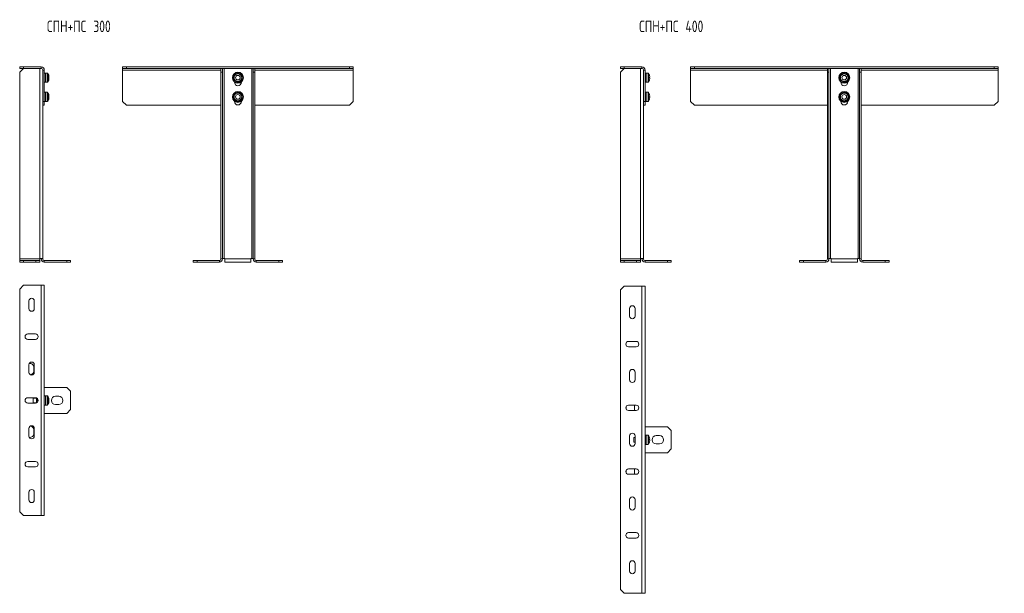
# Model space of a CAD drawing. Header units: millimetres. Extents: x -252 to 2017, y -866 to 296.
# Tile 3 of 3: x 736 to 2017, y -866 to -119. Entities that reach past the tile are written whole.
import ezdxf

# ---------------------------------------------------------------- set-up
doc = ezdxf.new("R2010")
doc.units = ezdxf.units.MM
doc.styles.add('SLDTEXTSTYLE0', font='TXT', dxfattribs={"width": 0.7, "bigfont": 'bigfont'})

msp = doc.modelspace()

# ---------------------------------------------------------------- linework, layer by layer
at = {"color": 7, "linetype": 'Continuous', "lineweight": 15}
for p, q in [((736.2, -182.4), (736.2, -180.4)), ((736.2, -180.4), (741.2, -180.4)), ((741.2, -182.4), (736.2, -182.4)), ((741.2, -182.4), (736.2, -187.4)), ((736.2, -430.4), (736.2, -187.4)), ((741.2, -180.4), (741.2, -182.4)), ((741.2, -180.4), (764.2, -180.4)), ((741.2, -182.4), (764.2, -182.4)), ((766.2, -184.4), (766.2, -225.4)), ((768.2, -184.4), (768.2, -225.4)), ((769.8, -188.4), (768.2, -188.4)), ((772.1, -188.4), (769.8, -188.4)), ((769.8, -194.4), (769.8, -188.4)), ((769.8, -188.4), (769.8, -200.4)), ((870, -182.4), (870, -180.4)), ((870, -180.4), (875, -180.4)), ((875, -182.4), (870, -182.4)), ((870, -182.4), (870, -184.4)), ((870, -184.4), (870, -225.4)), ((875, -180.4), (875, -182.4)), ((875, -180.4), (1165, -180.4)), ((875, -182.4), (1165, -182.4)), ((998, -187.4), (998, -182.4)), ((1000, -187.4), (998, -187.4)), ((998, -430.4), (998, -187.4)), ((1000, -182.4), (1000, -187.4)), ((1000, -430.4), (1000, -187.4)), ((1040, -187.4), (1040, -182.4)), ((1042, -187.4), (1040, -187.4)), ((1040, -430.4), (1040, -187.4)), ((1042, -182.4), (1042, -187.4)), ((1042, -430.4), (1042, -187.4)), ((1165, -182.4), (1165, -180.4)), ((1165, -180.4), (1170, -180.4)), ((1170, -182.4), (1165, -182.4)), ((1170, -180.4), (1170, -182.4)), ((1170, -182.4), (1170, -184.4)), ((1170, -184.4), (1170, -225.4)), ((1517.6, -182.4), (1517.6, -180.4)), ((1517.6, -180.4), (1522.6, -180.4)), ((1522.6, -182.4), (1517.6, -182.4)), ((1522.6, -182.4), (1517.6, -187.4)), ((1517.6, -430.4), (1517.6, -187.4)), ((1522.6, -180.4), (1522.6, -182.4)), ((1522.6, -180.4), (1545.6, -180.4)), ((1522.6, -182.4), (1545.6, -182.4)), ((1547.6, -184.4), (1547.6, -225.4)), ((1549.6, -184.4), (1549.6, -225.4)), ((1551.2, -188.4), (1549.6, -188.4)), ((1553.5, -188.4), (1551.2, -188.4)), ((1551.2, -194.4), (1551.2, -188.4)), ((1551.2, -188.4), (1551.2, -200.4)), ((1608.8, -182.4), (1608.8, -180.4)), ((1608.8, -180.4), (1613.8, -180.4)), ((1613.8, -182.4), (1608.8, -182.4)), ((1608.8, -182.4), (1608.8, -184.4)), ((1608.8, -184.4), (1608.8, -225.4)), ((1613.8, -180.4), (1613.8, -182.4)), ((1613.8, -180.4), (2003.8, -180.4)), ((1613.8, -182.4), (2003.8, -182.4)), ((1786.8, -187.4), (1786.8, -182.4)), ((1788.8, -187.4), (1786.8, -187.4)), ((1786.8, -430.4), (1786.8, -187.4)), ((1788.8, -182.4), (1788.8, -187.4)), ((1788.8, -430.4), (1788.8, -187.4)), ((1828.8, -187.4), (1828.8, -182.4)), ((1830.8, -187.4), (1828.8, -187.4)), ((1828.8, -430.4), (1828.8, -187.4)), ((1830.8, -182.4), (1830.8, -187.4)), ((1830.8, -430.4), (1830.8, -187.4)), ((2003.8, -182.4), (2003.8, -180.4)), ((2003.8, -180.4), (2008.8, -180.4)), ((2008.8, -182.4), (2003.8, -182.4)), ((2008.8, -180.4), (2008.8, -182.4)), ((2008.8, -182.4), (2008.8, -184.4)), ((2008.8, -184.4), (2008.8, -225.4)), ((768.2, -200.4), (769.8, -200.4)), ((769.8, -200.4), (769.8, -194.4)), ((769.8, -200.4), (772.1, -200.4)), ((774.3, -193.7), (773.9, -193.7)), ((773.9, -195.1), (774.3, -195.1)), ((774.3, -193.1), (774.3, -193.7)), ((774.3, -195.1), (774.3, -195.7)), ((1015.5, -199.9), (1015.5, -200.4)), ((1024.5, -200.4), (1024.5, -199.9)), ((1549.6, -200.4), (1551.2, -200.4)), ((1551.2, -200.4), (1551.2, -194.4)), ((1551.2, -200.4), (1553.5, -200.4)), ((1555.7, -193.7), (1555.3, -193.7)), ((1555.3, -195.1), (1555.7, -195.1)), ((1555.7, -193.1), (1555.7, -193.7)), ((1555.7, -195.1), (1555.7, -195.7)), ((1804.3, -199.9), (1804.3, -200.4)), ((1813.3, -200.4), (1813.3, -199.9)), ((769.8, -213.4), (768.2, -213.4)), ((772.1, -213.4), (769.8, -213.4)), ((769.8, -219.4), (769.8, -213.4)), ((769.8, -213.4), (769.8, -225.4)), ((1551.2, -213.4), (1549.6, -213.4)), ((1553.5, -213.4), (1551.2, -213.4)), ((1551.2, -219.4), (1551.2, -213.4)), ((1551.2, -213.4), (1551.2, -225.4)), ((766.2, -225.4), (768.2, -225.4)), ((766.2, -230.4), (766.2, -225.4)), ((768.2, -230.4), (766.2, -230.4)), ((766.2, -429.8), (766.2, -230.4)), ((768.2, -225.4), (769.8, -225.4)), ((768.2, -225.4), (768.2, -230.4)), ((769.8, -225.4), (769.8, -219.4)), ((769.8, -225.4), (772.1, -225.4)), ((774.3, -218.7), (773.9, -218.7)), ((773.9, -220.1), (774.3, -220.1)), ((774.3, -218.1), (774.3, -218.7)), ((774.3, -220.1), (774.3, -220.7)), ((870, -225.4), (875, -230.4)), ((875, -230.4), (998, -230.4)), ((1015.5, -224.9), (1015.5, -225.4)), ((1024.5, -225.4), (1024.5, -224.9)), ((1042, -230.4), (1165, -230.4)), ((1165, -230.4), (1170, -225.4)), ((1547.6, -225.4), (1549.6, -225.4)), ((1547.6, -230.4), (1547.6, -225.4)), ((1549.6, -230.4), (1547.6, -230.4)), ((1547.6, -429.8), (1547.6, -230.4)), ((1549.6, -225.4), (1551.2, -225.4)), ((1549.6, -225.4), (1549.6, -230.4)), ((1551.2, -225.4), (1551.2, -219.4)), ((1551.2, -225.4), (1553.5, -225.4)), ((1555.7, -218.7), (1555.3, -218.7)), ((1555.3, -220.1), (1555.7, -220.1)), ((1555.7, -218.1), (1555.7, -218.7)), ((1555.7, -220.1), (1555.7, -220.7)), ((1608.8, -225.4), (1613.8, -230.4)), ((1613.8, -230.4), (1786.8, -230.4)), ((1804.3, -224.9), (1804.3, -225.4)), ((1813.3, -225.4), (1813.3, -224.9)), ((1830.8, -230.4), (2003.8, -230.4)), ((2003.8, -230.4), (2008.8, -225.4)), ((736.2, -432.4), (736.2, -430.4)), ((736.2, -434.4), (736.2, -432.4)), ((736.2, -432.4), (741.2, -432.4)), ((741.2, -434.4), (736.2, -434.4)), ((741.2, -432.4), (741.2, -434.4)), ((757.2, -432.4), (741.2, -432.4)), ((757.2, -434.4), (741.2, -434.4)), ((757.2, -434.4), (757.2, -432.4)), ((757.2, -432.4), (762.2, -432.4)), ((762.2, -434.4), (757.2, -434.4)), ((762.2, -429.8), (766.2, -429.8)), ((762.2, -430.4), (762.2, -429.8)), ((762.2, -430.4), (762.2, -432.4)), ((762.2, -432.4), (762.2, -434.4)), ((764.2, -429.8), (764.2, -430.4)), ((766.2, -430.4), (766.2, -429.8)), ((797.4, -432.4), (768.2, -432.4)), ((768.2, -434.4), (797.4, -434.4)), ((797.4, -434.4), (797.4, -432.4)), ((797.4, -432.4), (802.4, -432.4)), ((802.4, -434.4), (797.4, -434.4)), ((802.4, -432.4), (802.4, -434.4)), ((961.9, -434.4), (961.9, -432.4)), ((961.9, -432.4), (966.9, -432.4)), ((966.9, -434.4), (961.9, -434.4)), ((966.9, -432.4), (966.9, -434.4)), ((966.9, -432.4), (996, -432.4)), ((966.9, -434.4), (996, -434.4)), ((1002, -429.8), (1000, -429.8)), ((1003, -429.8), (1002, -429.8)), ((1003, -430.4), (1003, -429.8)), ((1003, -430.4), (1003, -434.4)), ((1003, -434.4), (1037, -434.4)), ((1037, -429.8), (1037, -430.4)), ((1038, -429.8), (1037, -429.8)), ((1037, -434.4), (1037, -430.4)), ((1040, -429.8), (1038, -429.8)), ((1073.2, -432.4), (1044, -432.4)), ((1073.2, -434.4), (1044, -434.4)), ((1073.2, -434.4), (1073.2, -432.4)), ((1073.2, -432.4), (1078.2, -432.4)), ((1078.2, -434.4), (1073.2, -434.4)), ((1078.2, -432.4), (1078.2, -434.4)), ((1517.6, -432.4), (1517.6, -430.4)), ((1517.6, -434.4), (1517.6, -432.4)), ((1517.6, -432.4), (1522.6, -432.4)), ((1522.6, -434.4), (1517.6, -434.4)), ((1522.6, -432.4), (1522.6, -434.4)), ((1538.6, -432.4), (1522.6, -432.4)), ((1538.6, -434.4), (1522.6, -434.4)), ((1538.6, -434.4), (1538.6, -432.4)), ((1538.6, -432.4), (1543.6, -432.4)), ((1543.6, -434.4), (1538.6, -434.4)), ((1543.6, -430.4), (1543.6, -429.8)), ((1543.6, -429.8), (1547.6, -429.8)), ((1543.6, -430.4), (1543.6, -432.4)), ((1543.6, -432.4), (1543.6, -434.4)), ((1545.6, -429.8), (1545.6, -430.4)), ((1547.6, -430.4), (1547.6, -429.8)), ((1578.8, -432.4), (1549.6, -432.4)), ((1549.6, -434.4), (1578.8, -434.4)), ((1578.8, -434.4), (1578.8, -432.4)), ((1578.8, -432.4), (1583.8, -432.4)), ((1583.8, -434.4), (1578.8, -434.4)), ((1583.8, -432.4), (1583.8, -434.4)), ((1750.6, -434.4), (1750.6, -432.4)), ((1750.6, -432.4), (1755.6, -432.4)), ((1755.6, -434.4), (1750.6, -434.4)), ((1755.6, -432.4), (1755.6, -434.4)), ((1755.6, -432.4), (1784.8, -432.4)), ((1755.6, -434.4), (1784.8, -434.4)), ((1790.8, -429.8), (1788.8, -429.8)), ((1791.8, -429.8), (1790.8, -429.8)), ((1791.8, -430.4), (1791.8, -429.8)), ((1791.8, -430.4), (1791.8, -434.4)), ((1791.8, -434.4), (1825.8, -434.4)), ((1825.8, -429.8), (1825.8, -430.4)), ((1826.8, -429.8), (1825.8, -429.8)), ((1825.8, -434.4), (1825.8, -430.4)), ((1828.8, -429.8), (1826.8, -429.8)), ((1862, -432.4), (1832.8, -432.4)), ((1862, -434.4), (1832.8, -434.4)), ((1862, -434.4), (1862, -432.4)), ((1862, -432.4), (1867, -432.4)), ((1867, -434.4), (1862, -434.4)), ((1867, -432.4), (1867, -434.4)), ((741.2, -464.6), (736.2, -469.6)), ((736.2, -469.6), (736.2, -759.6)), ((741.2, -464.6), (764.2, -464.6)), ((764.2, -464.6), (768.2, -464.6)), ((768.2, -464.6), (768.2, -764.6)), ((1522.6, -465.8), (1517.6, -470.8)), ((1517.6, -470.8), (1517.6, -860.8)), ((1522.6, -465.8), (1545.6, -465.8)), ((1545.6, -465.8), (1549.6, -465.8)), ((1549.6, -465.8), (1549.6, -865.8)), ((748.2, -485.1), (748.2, -495.1)), ((755.2, -495.1), (755.2, -485.1)), ((1529.6, -494.8), (1529.6, -504.8)), ((1536.6, -504.8), (1536.6, -494.8)), ((756.7, -528.1), (746.7, -528.1)), ((746.7, -535.1), (756.7, -535.1)), ((1538.1, -537.8), (1528.1, -537.8)), ((1528.1, -544.8), (1538.1, -544.8)), ((748.2, -568.1), (748.2, -578.1)), ((754.7, -571.9), (754.7, -575.9)), ((755.2, -578.1), (755.2, -568.1)), ((1529.6, -577.8), (1529.6, -587.8)), ((1536.6, -587.8), (1536.6, -577.8)), ((768.2, -597.6), (797.4, -597.6)), ((802.4, -602.6), (797.4, -597.6)), ((756.7, -611.1), (746.7, -611.1)), ((758.2, -611.6), (753.8, -611.6)), ((753.8, -611.6), (753.8, -617.6)), ((758.2, -611.5), (758.2, -612.1)), ((758.2, -612.1), (758.2, -617.1)), ((760.2, -614.6), (758.8, -614.6)), ((769.8, -608.6), (768.2, -608.6)), ((772.1, -608.6), (769.8, -608.6)), ((769.8, -620.6), (769.8, -608.6)), ((774.3, -613.9), (773.9, -613.9)), ((774.3, -613.3), (774.3, -613.9)), ((782.9, -609.1), (786.9, -609.1)), ((802.4, -602.6), (802.4, -626.6)), ((746.7, -618.1), (756.7, -618.1)), ((753.8, -617.6), (758.2, -617.6)), ((758.2, -617.1), (758.3, -617.7)), ((758.2, -617.8), (758.2, -617.1)), ((768.2, -620.6), (769.8, -620.6)), ((769.8, -620.6), (772.1, -620.6)), ((773.9, -615.3), (774.3, -615.3)), ((774.3, -615.3), (774.3, -616)), ((786.9, -620.1), (782.9, -620.1)), ((797.4, -631.6), (802.4, -626.6)), ((1525.1, -623.1), (1525.2, -622.4)), ((1525.1, -626.1), (1525.1, -623.1)), ((1538.1, -620.8), (1528.1, -620.8)), ((1536.1, -623.1), (1536.1, -627.1)), ((1536.1, -627.1), (1536.1, -627.8)), ((797.4, -631.6), (768.2, -631.6)), ((1528.1, -627.8), (1538.1, -627.8)), ((748.2, -651.1), (748.2, -661.1)), ((755.2, -661.1), (755.2, -651.1)), ((1549.6, -648.8), (1578.8, -648.8)), ((1583.8, -653.8), (1578.8, -648.8)), ((754.7, -653.3), (754.7, -657.3)), ((1529.6, -660.8), (1529.6, -670.8)), ((1536.6, -662.8), (1535.2, -662.8)), ((1535.2, -662.8), (1535.2, -668.8)), ((1536.6, -670.8), (1536.6, -660.8)), ((1551.2, -659.8), (1549.6, -659.8)), ((1553.5, -659.8), (1551.2, -659.8)), ((1551.2, -671.8), (1551.2, -659.8)), ((1555.7, -665.1), (1555.3, -665.1)), ((1555.7, -664.5), (1555.7, -665.1)), ((1564.3, -660.3), (1568.3, -660.3)), ((1583.8, -653.8), (1583.8, -677.8)), ((1535.2, -668.8), (1536.6, -668.8)), ((1549.6, -671.8), (1551.2, -671.8)), ((1551.2, -671.8), (1553.5, -671.8)), ((1555.3, -666.5), (1555.7, -666.5)), ((1555.7, -666.5), (1555.7, -667.1)), ((1568.3, -671.3), (1564.3, -671.3)), ((1578.8, -682.8), (1583.8, -677.8)), ((1578.8, -682.8), (1549.6, -682.8)), ((756.7, -694.1), (746.7, -694.1)), ((746.7, -701.1), (756.7, -701.1)), ((1538.1, -703.8), (1528.1, -703.8)), ((1536.1, -703.8), (1536.1, -704.5)), ((1525.1, -708.5), (1525.1, -705.5)), ((1525.2, -709.2), (1525.1, -708.5)), ((1528.1, -710.8), (1538.1, -710.8)), ((1536.1, -704.5), (1536.1, -708.5)), ((748.2, -734.1), (748.2, -744.1)), ((755.2, -744.1), (755.2, -734.1)), ((1529.6, -743.8), (1529.6, -753.8)), ((1536.6, -753.8), (1536.6, -743.8)), ((736.2, -759.6), (741.2, -764.6)), ((741.2, -764.6), (764.2, -764.6)), ((764.2, -764.6), (768.2, -764.6)), ((1538.1, -786.8), (1528.1, -786.8)), ((1528.1, -793.8), (1538.1, -793.8)), ((1529.6, -826.8), (1529.6, -836.8)), ((1536.6, -836.8), (1536.6, -826.8)), ((1517.6, -860.8), (1522.6, -865.8)), ((1522.6, -865.8), (1545.6, -865.8)), ((1545.6, -865.8), (1549.6, -865.8))]:
    msp.add_line(p, q, dxfattribs=at)
at = {"color": 7, "linetype": 'Continuous', "lineweight": 0}
for p, q in [((762.2, -429.8), (762.2, -182.4)), ((764.2, -182.4), (764.2, -180.4)), ((768.2, -184.4), (766.2, -184.4)), ((772.1, -188.4), (772.1, -200.4)), ((772.6, -188.6), (772.6, -200.2)), ((870, -184.4), (998, -184.4)), ((1002, -429.8), (1002, -182.4)), ((1038, -429.8), (1038, -182.4)), ((1042, -184.4), (1170, -184.4)), ((1543.6, -429.8), (1543.6, -182.4)), ((1545.6, -182.4), (1545.6, -180.4)), ((1549.6, -184.4), (1547.6, -184.4)), ((1553.5, -188.4), (1553.5, -200.4)), ((1554, -188.6), (1554, -200.2)), ((1608.8, -184.4), (1786.8, -184.4)), ((1790.8, -429.8), (1790.8, -182.4)), ((1826.8, -429.8), (1826.8, -182.4)), ((1830.8, -184.4), (2008.8, -184.4)), ((772.1, -213.4), (772.1, -225.4)), ((772.6, -213.6), (772.6, -225.2)), ((1553.5, -213.4), (1553.5, -225.4)), ((1554, -213.6), (1554, -225.2)), ((762.2, -430.4), (736.2, -430.4)), ((766.2, -430.4), (764.2, -430.4)), ((768.2, -432.4), (768.2, -434.4)), ((996, -434.4), (996, -432.4)), ((1000, -430.4), (998, -430.4)), ((1003, -430.4), (1037, -430.4)), ((1040, -430.4), (1042, -430.4)), ((1044, -434.4), (1044, -432.4)), ((1543.6, -430.4), (1517.6, -430.4)), ((1547.6, -430.4), (1545.6, -430.4)), ((1549.6, -432.4), (1549.6, -434.4)), ((1784.8, -434.4), (1784.8, -432.4)), ((1788.8, -430.4), (1786.8, -430.4)), ((1791.8, -430.4), (1825.8, -430.4)), ((1828.8, -430.4), (1830.8, -430.4)), ((1832.8, -434.4), (1832.8, -432.4)), ((764.2, -464.6), (764.2, -764.6)), ((1545.6, -465.8), (1545.6, -865.8)), ((772.1, -608.6), (772.1, -620.6)), ((772.6, -608.9), (772.6, -620.4)), ((1553.5, -659.8), (1553.5, -671.8)), ((1554, -660), (1554, -671.6))]:
    msp.add_line(p, q, dxfattribs=at)
at = {"color": 7, "linetype": 'Continuous', "lineweight": 15, "flags": 128}
for points in [[(773.9, -191.3), (773.9, -191.3), (773.9, -191.3), (773.9, -191.3), (773.9, -191.3)], [(1555.3, -191.3), (1555.3, -191.3), (1555.3, -191.3), (1555.3, -191.3), (1555.3, -191.3)], [(773.9, -197.5), (773.9, -197.5), (773.9, -197.5), (773.9, -197.5), (773.9, -197.5)], [(1555.3, -197.5), (1555.3, -197.5), (1555.3, -197.5), (1555.3, -197.5), (1555.3, -197.5)], [(773.9, -216.3), (773.9, -216.3), (773.9, -216.3), (773.9, -216.3), (773.9, -216.3)], [(1555.3, -216.3), (1555.3, -216.3), (1555.3, -216.3), (1555.3, -216.3), (1555.3, -216.3)], [(773.9, -222.5), (773.9, -222.5), (773.9, -222.5), (773.9, -222.5), (773.9, -222.5)], [(1555.3, -222.5), (1555.3, -222.5), (1555.3, -222.5), (1555.3, -222.5), (1555.3, -222.5)], [(773.9, -611.5), (773.9, -611.5), (773.9, -611.5), (773.9, -611.5), (773.9, -611.5)], [(773.9, -617.7), (773.9, -617.7), (773.9, -617.7), (773.9, -617.7), (773.9, -617.7)], [(1535.6, -620.8), (1535.9, -621.7), (1536.1, -623.1)], [(1555.3, -662.7), (1555.3, -662.7), (1555.3, -662.7), (1555.3, -662.7), (1555.3, -662.7)], [(1555.3, -668.9), (1555.3, -668.9), (1555.3, -668.9), (1555.3, -668.9), (1555.3, -668.9)], [(1536.1, -708.5), (1535.9, -709.9), (1535.6, -710.8)]]:
    msp.add_lwpolyline(points, dxfattribs=at)
at = {"color": 7, "linetype": 'Continuous', "lineweight": 15}
for centre, radius in [((1020, -194.4), 7.1), ((1020, -194.4), 3), ((1808.8, -194.4), 7.1), ((1808.8, -194.4), 3), ((1020, -219.4), 7.1), ((1020, -219.4), 3), ((1808.8, -219.4), 7.1), ((1808.8, -219.4), 3)]:
    msp.add_circle(centre, radius, dxfattribs=at)
at = {"color": 7, "linetype": 'Continuous', "lineweight": 0}
for centre in [(1020, -194.4), (1808.8, -194.4), (1020, -219.4), (1808.8, -219.4)]:
    msp.add_circle(centre, 6.73, dxfattribs=at)
at = {"color": 7, "linetype": 'Continuous', "lineweight": 15}
for centre, radius, start, end in [((764.2, -184.4), 4, 0, 90), ((764.2, -184.4), 2, 0, 90), ((772.1, -188.9), 0.54, 35.2515, 90), ((764.4, -194.4), 10, 18.0819, 35.2515), ((764.4, -194.4), 9.97, 7.7067, 18.0605), ((1020, -194.4), 5, 120, 180), ((1020, -194.4), 5, 60, 120), ((1020, -194.4), 5, 0, 60), ((1545.6, -184.4), 4, 0, 90), ((1545.6, -184.4), 2, 0, 90), ((1553.5, -188.9), 0.54, 35.2515, 90), ((1545.8, -194.4), 10, 18.0819, 35.2515), ((1545.8, -194.4), 9.97, 7.7067, 18.0605), ((1808.8, -194.4), 5, 120, 180), ((1808.8, -194.4), 5, 60, 120), ((1808.8, -194.4), 5, 0, 60), ((772.1, -199.9), 0.54, 270, 324.7485), ((764.4, -194.4), 10, 324.7485, 341.9181), ((762.8, -194.4), 11.1, 356.3161, 3.6839), ((764.4, -194.4), 9.97, 341.9395, 352.2933), ((1020, -194.4), 5, 180, 240), ((1020, -200.4), 4.5, 180, 0), ((1020, -194.4), 5, 240, 300), ((1020, -194.4), 5, 300, 0), ((1553.5, -199.9), 0.54, 270, 324.7485), ((1545.8, -194.4), 10, 324.7485, 341.9181), ((1544.3, -194.4), 11.1, 356.3161, 3.6839), ((1545.8, -194.4), 9.97, 341.9395, 352.2933), ((1808.8, -194.4), 5, 180, 240), ((1808.8, -200.4), 4.5, 180, 0), ((1808.8, -194.4), 5, 240, 300), ((1808.8, -194.4), 5, 300, 0), ((772.1, -213.9), 0.54, 35.2515, 90), ((764.4, -219.4), 10, 18.0819, 35.2515), ((764.4, -219.4), 9.97, 7.7067, 18.0605), ((1020, -219.4), 5, 120, 180), ((1020, -219.4), 5, 60, 120), ((1020, -219.4), 5, 0, 60), ((1553.5, -213.9), 0.54, 35.2515, 90), ((1545.8, -219.4), 10, 18.0819, 35.2515), ((1545.8, -219.4), 9.97, 7.7067, 18.0605), ((1808.8, -219.4), 5, 120, 180), ((1808.8, -219.4), 5, 60, 120), ((1808.8, -219.4), 5, 0, 60), ((772.1, -224.9), 0.54, 270, 324.7485), ((764.4, -219.4), 10, 324.7485, 341.9181), ((762.8, -219.4), 11.1, 356.3161, 3.6839), ((764.4, -219.4), 9.97, 341.9395, 352.2933), ((1020, -219.4), 5, 180, 240), ((1020, -225.4), 4.5, 180, 0), ((1020, -219.4), 5, 240, 300), ((1020, -219.4), 5, 300, 0), ((1553.5, -224.9), 0.54, 270, 324.7485), ((1545.8, -219.4), 10, 324.7485, 341.9181), ((1544.3, -219.4), 11.1, 356.3161, 3.6839), ((1545.8, -219.4), 9.97, 341.9395, 352.2933), ((1808.8, -219.4), 5, 180, 240), ((1808.8, -225.4), 4.5, 180, 0), ((1808.8, -219.4), 5, 240, 300), ((1808.8, -219.4), 5, 300, 0), ((768.2, -430.4), 4, 180, 270), ((768.2, -430.4), 2, 180, 270), ((996, -430.4), 4, 270, 0), ((996, -430.4), 2, 270, 0), ((1044, -430.4), 4, 180, 270), ((1044, -430.4), 2, 180, 270), ((1549.6, -430.4), 4, 180, 270), ((1549.6, -430.4), 2, 180, 270), ((1784.8, -430.4), 4, 270, 0), ((1784.8, -430.4), 2, 270, 0), ((1832.8, -430.4), 4, 180, 270), ((1832.8, -430.4), 2, 180, 270), ((751.7, -485.1), 3.5, 0, 180), ((751.7, -495.1), 3.5, 180, 0), ((1533.1, -494.8), 3.5, 0, 180), ((1533.1, -504.8), 3.5, 180, 0), ((746.7, -531.6), 3.5, 90, 270), ((756.7, -531.6), 3.5, 270, 90), ((1528.1, -541.3), 3.5, 90, 270), ((1538.1, -541.3), 3.5, 270, 90), ((751.7, -568.1), 3.5, 0, 180), ((749.2, -571.9), 5.5, 0, 96.1087), ((749.2, -575.9), 5.5, 281.4917, 0), ((1533.1, -577.8), 3.5, 0, 180), ((751.7, -578.1), 3.5, 180, 0), ((1533.1, -587.8), 3.5, 180, 0), ((746.7, -614.6), 3.5, 90, 270), ((756.7, -614.6), 3.5, 270, 90), ((772.1, -609.2), 0.54, 35.2515, 90), ((764.4, -614.6), 10, 18.0819, 35.2515), ((764.4, -614.6), 9.97, 7.7067, 18.0605), ((762.8, -614.6), 11.1, 356.3162, 3.6838), ((782.9, -614.6), 5.5, 90, 270), ((786.9, -614.6), 5.5, 270, 90), ((772.1, -620.1), 0.54, 270, 324.7485), ((764.4, -614.6), 10, 324.7485, 341.9181), ((764.4, -614.6), 9.97, 341.9395, 352.2933), ((1528.1, -624.3), 3.5, 90, 270), ((1538.1, -624.3), 3.5, 270, 90), ((751.7, -651.1), 3.5, 0, 180), ((749.2, -653.3), 5.5, 0, 78.5083), ((751.7, -661.1), 3.5, 180, 0), ((749.2, -657.3), 5.5, 263.8913, 0), ((1533.1, -660.8), 3.5, 0, 180), ((1553.5, -660.3), 0.54, 35.2515, 90), ((1545.8, -665.8), 10, 18.0819, 35.2515), ((1545.8, -665.8), 9.97, 7.7067, 18.0605), ((1544.3, -665.8), 11.1, 356.3162, 3.6838), ((1564.3, -665.8), 5.5, 90, 270), ((1568.3, -665.8), 5.5, 270, 90), ((1533.1, -670.8), 3.5, 180, 0), ((1553.5, -671.3), 0.54, 270, 324.7485), ((1545.8, -665.8), 10, 324.7485, 341.9181), ((1545.8, -665.8), 9.97, 341.9395, 352.2933), ((746.7, -697.6), 3.5, 90, 270), ((756.7, -697.6), 3.5, 270, 90), ((1528.1, -707.3), 3.5, 90, 270), ((1538.1, -707.3), 3.5, 270, 90), ((751.7, -734.1), 3.5, 0, 180), ((1533.1, -743.8), 3.5, 0, 180), ((751.7, -744.1), 3.5, 180, 0), ((1533.1, -753.8), 3.5, 180, 0), ((1528.1, -790.3), 3.5, 90, 270), ((1538.1, -790.3), 3.5, 270, 90), ((1533.1, -826.8), 3.5, 0, 180), ((1533.1, -836.8), 3.5, 180, 0)]:
    msp.add_arc(centre, radius, start, end, dxfattribs=at)
at = {"color": 7, "linetype": 'Continuous', "lineweight": 0}
for points, knots in [([(1014.8, -191.4), (1015, -191.2), (1016, -190.7), (1017.8, -189.6), (1019.3, -188.7), (1020, -188.3)], [0, 0, 0, 0, 0.118084, 0.592258, 1, 1, 1, 1]), ([(1014.8, -197.4), (1014.8, -197.2), (1014.8, -196), (1014.8, -194), (1014.8, -192.2), (1014.8, -191.4)], [0, 0, 0, 0, 0.1180833, 0.5922585, 1, 1, 1, 1]), ([(1020, -188.3), (1020.2, -188.5), (1021.3, -189.1), (1023, -190.1), (1024.6, -191), (1025.3, -191.4)], [0, 0, 0, 0, 0.118084, 0.592258, 1, 1, 1, 1]), ([(1025.3, -191.4), (1025.3, -191.6), (1025.3, -192.8), (1025.3, -194.8), (1025.3, -196.6), (1025.3, -197.4)], [0, 0, 0, 0, 0.118083, 0.592259, 1, 1, 1, 1]), ([(1803.6, -191.4), (1803.8, -191.2), (1804.8, -190.7), (1806.6, -189.6), (1808.1, -188.7), (1808.8, -188.3)], [0, 0, 0, 0, 0.118084, 0.592257, 1, 1, 1, 1]), ([(1803.6, -197.4), (1803.6, -197.2), (1803.6, -196), (1803.6, -194), (1803.6, -192.2), (1803.6, -191.4)], [0, 0, 0, 0, 0.118083, 0.592258, 1, 1, 1, 1]), ([(1808.8, -188.3), (1809, -188.5), (1810.1, -189.1), (1811.8, -190.1), (1813.4, -191), (1814.1, -191.4)], [0, 0, 0, 0, 0.1180838, 0.5922577, 1, 1, 1, 1]), ([(1814.1, -191.4), (1814.1, -191.6), (1814.1, -192.8), (1814.1, -194.8), (1814.1, -196.6), (1814.1, -197.4)], [0, 0, 0, 0, 0.118083, 0.592259, 1, 1, 1, 1]), ([(1020, -200.5), (1019.8, -200.3), (1018.8, -199.7), (1017, -198.7), (1015.5, -197.8), (1014.8, -197.4)], [0, 0, 0, 0, 0.118083, 0.592258, 1, 1, 1, 1]), ([(1025.3, -197.4), (1025.1, -197.5), (1024.1, -198.1), (1022.3, -199.1), (1020.7, -200), (1020, -200.5)], [0, 0, 0, 0, 0.118083, 0.592258, 1, 1, 1, 1]), ([(1808.8, -200.5), (1808.6, -200.3), (1807.6, -199.7), (1805.8, -198.7), (1804.3, -197.8), (1803.6, -197.4)], [0, 0, 0, 0, 0.118084, 0.592259, 1, 1, 1, 1]), ([(1814.1, -197.4), (1813.9, -197.5), (1812.8, -198.1), (1811.1, -199.1), (1809.5, -200), (1808.8, -200.5)], [0, 0, 0, 0, 0.118082, 0.592259, 1, 1, 1, 1]), ([(1014.8, -216.4), (1015, -216.2), (1016, -215.7), (1017.8, -214.6), (1019.3, -213.7), (1020, -213.3)], [0, 0, 0, 0, 0.118084, 0.592258, 1, 1, 1, 1]), ([(1014.8, -222.4), (1014.8, -222.2), (1014.8, -221), (1014.8, -219), (1014.8, -217.2), (1014.8, -216.4)], [0, 0, 0, 0, 0.118083, 0.592259, 1, 1, 1, 1]), ([(1020, -213.3), (1020.2, -213.5), (1021.3, -214.1), (1023, -215.1), (1024.6, -216), (1025.3, -216.4)], [0, 0, 0, 0, 0.118084, 0.592258, 1, 1, 1, 1]), ([(1025.3, -216.4), (1025.3, -216.6), (1025.3, -217.8), (1025.3, -219.8), (1025.3, -221.6), (1025.3, -222.4)], [0, 0, 0, 0, 0.118083, 0.592259, 1, 1, 1, 1]), ([(1803.6, -216.4), (1803.8, -216.2), (1804.8, -215.7), (1806.6, -214.6), (1808.1, -213.7), (1808.8, -213.3)], [0, 0, 0, 0, 0.118084, 0.592257, 1, 1, 1, 1]), ([(1803.6, -222.4), (1803.6, -222.2), (1803.6, -221), (1803.6, -219), (1803.6, -217.2), (1803.6, -216.4)], [0, 0, 0, 0, 0.118083, 0.592259, 1, 1, 1, 1]), ([(1808.8, -213.3), (1809, -213.5), (1810.1, -214.1), (1811.8, -215.1), (1813.4, -216), (1814.1, -216.4)], [0, 0, 0, 0, 0.118084, 0.592258, 1, 1, 1, 1]), ([(1814.1, -216.4), (1814.1, -216.6), (1814.1, -217.8), (1814.1, -219.8), (1814.1, -221.6), (1814.1, -222.4)], [0, 0, 0, 0, 0.118083, 0.592259, 1, 1, 1, 1]), ([(1020, -225.5), (1019.8, -225.3), (1018.8, -224.7), (1017, -223.7), (1015.5, -222.8), (1014.8, -222.4)], [0, 0, 0, 0, 0.118083, 0.592258, 1, 1, 1, 1]), ([(1025.3, -222.4), (1025.1, -222.5), (1024.1, -223.1), (1022.3, -224.1), (1020.7, -225), (1020, -225.5)], [0, 0, 0, 0, 0.118084, 0.592258, 1, 1, 1, 1]), ([(1808.8, -225.5), (1808.6, -225.3), (1807.6, -224.7), (1805.8, -223.7), (1804.3, -222.8), (1803.6, -222.4)], [0, 0, 0, 0, 0.118084, 0.592258, 1, 1, 1, 1]), ([(1814.1, -222.4), (1813.9, -222.5), (1812.8, -223.1), (1811.1, -224.1), (1809.5, -225), (1808.8, -225.5)], [0, 0, 0, 0, 0.118082, 0.592258, 1, 1, 1, 1])]:
    msp.add_open_spline(points, degree=3, knots=knots, dxfattribs=at)
at = {"color": 7, "linetype": 'Continuous', "lineweight": 15}
for points, knots in [([(1014.8, -191.4), (1014.8, -191.4), (1014.8, -191.4), (1014.9, -191.4), (1015, -191.5), (1015, -191.5), (1015, -191.5), (1015, -191.5)], [0, 0, 0, 0, 0.007914, 0.267535, 0.528604, 0.763815, 1, 1, 1, 1]), ([(1015, -191.5), (1015.4, -191.3), (1016.1, -190.9), (1017, -190.4), (1017.4, -190.1), (1017.5, -190.1)], [0, 0, 0, 0, 0.442922, 0.896343, 1, 1, 1, 1]), ([(1015, -194.4), (1015, -194.3), (1015, -193.3), (1015, -192.3), (1015, -191.5), (1015, -191.5)], [0, 0, 0, 0, 0.148486, 0.965571, 1, 1, 1, 1]), ([(1017.5, -190.1), (1018.2, -189.7), (1019.1, -189.2), (1019.9, -188.7), (1020, -188.6)], [0, 0, 0, 0, 0.801462, 1, 1, 1, 1]), ([(1020, -188.3), (1020, -188.3), (1020, -188.4), (1020, -188.5), (1020, -188.5), (1020, -188.6), (1020, -188.6), (1020, -188.6)], [0, 0, 0, 0, 0.007915, 0.267535, 0.528602, 0.763815, 1, 1, 1, 1]), ([(1020, -188.6), (1020.4, -188.8), (1021.1, -189.2), (1022, -189.7), (1022.4, -190), (1022.5, -190.1)], [0, 0, 0, 0, 0.442922, 0.896344, 1, 1, 1, 1]), ([(1022.5, -190.1), (1023.2, -190.5), (1024.1, -191), (1024.9, -191.4), (1025, -191.5)], [0, 0, 0, 0, 0.8014626, 1, 1, 1, 1]), ([(1025, -191.5), (1025, -191.5), (1025, -191.5), (1025.1, -191.5), (1025.2, -191.4), (1025.3, -191.4), (1025.3, -191.4), (1025.3, -191.4)], [0, 0, 0, 0, 0.236185, 0.471396, 0.732465, 0.992086, 1, 1, 1, 1]), ([(1025, -194.4), (1025, -194.3), (1025, -193.3), (1025, -192.3), (1025, -191.5), (1025, -191.5)], [0, 0, 0, 0, 0.148486, 0.965571, 1, 1, 1, 1]), ([(1803.6, -191.4), (1803.6, -191.4), (1803.6, -191.4), (1803.7, -191.4), (1803.8, -191.5), (1803.8, -191.5), (1803.8, -191.5), (1803.8, -191.5)], [0, 0, 0, 0, 0.007926, 0.26753, 0.528612, 0.763817, 1, 1, 1, 1]), ([(1803.8, -191.5), (1804.6, -191.1), (1805.4, -190.6), (1806.2, -190.1), (1806.3, -190.1)], [0, 0, 0, 0, 0.896036, 1, 1, 1, 1]), ([(1803.8, -194.4), (1803.8, -194.3), (1803.8, -193.3), (1803.8, -192.3), (1803.8, -191.5), (1803.8, -191.5)], [0, 0, 0, 0, 0.148486, 0.965571, 1, 1, 1, 1]), ([(1806.3, -190.1), (1807, -189.7), (1807.9, -189.2), (1808.7, -188.7), (1808.8, -188.6)], [0, 0, 0, 0, 0.80146, 1, 1, 1, 1]), ([(1808.8, -188.3), (1808.8, -188.3), (1808.8, -188.4), (1808.8, -188.5), (1808.8, -188.5), (1808.8, -188.6), (1808.8, -188.6), (1808.8, -188.6)], [0, 0, 0, 0, 0.007915, 0.267535, 0.528602, 0.763815, 1, 1, 1, 1]), ([(1808.8, -188.6), (1809.6, -189), (1810.4, -189.5), (1811.2, -190), (1811.3, -190.1)], [0, 0, 0, 0, 0.896036, 1, 1, 1, 1]), ([(1811.3, -190.1), (1812, -190.5), (1812.9, -191), (1813.7, -191.4), (1813.8, -191.5)], [0, 0, 0, 0, 0.80146, 1, 1, 1, 1]), ([(1813.8, -191.5), (1813.8, -191.5), (1813.8, -191.5), (1813.9, -191.5), (1814, -191.4), (1814, -191.4), (1814.1, -191.4), (1814.1, -191.4)], [0, 0, 0, 0, 0.236185, 0.471404, 0.73247, 0.992098, 1, 1, 1, 1]), ([(1813.8, -194.4), (1813.8, -194.3), (1813.8, -193.3), (1813.8, -192.3), (1813.8, -191.5), (1813.8, -191.5)], [0, 0, 0, 0, 0.148486, 0.965571, 1, 1, 1, 1]), ([(1014.8, -197.4), (1014.8, -197.4), (1014.8, -197.4), (1014.9, -197.4), (1015, -197.3), (1015, -197.3), (1015, -197.3), (1015, -197.3)], [0, 0, 0, 0, 0.007913, 0.267535, 0.528603, 0.763815, 1, 1, 1, 1]), ([(1015, -197.3), (1015, -197), (1015, -196.1), (1015, -195.1), (1015, -194.4)], [0, 0, 0, 0, 0.263254, 1, 1, 1, 1]), ([(1017.5, -198.7), (1016.9, -198.3), (1016, -197.8), (1015.2, -197.4), (1015, -197.3)], [0, 0, 0, 0, 0.801463, 1, 1, 1, 1]), ([(1020, -200.2), (1019.7, -200), (1019, -199.5), (1018.1, -199.1), (1017.6, -198.8), (1017.5, -198.7)], [0, 0, 0, 0, 0.442922, 0.896344, 1, 1, 1, 1]), ([(1022.5, -198.7), (1021.9, -199.1), (1021, -199.6), (1020.2, -200.1), (1020, -200.2)], [0, 0, 0, 0, 0.801462, 1, 1, 1, 1]), ([(1020, -200.2), (1020, -200.2), (1020, -200.2), (1020, -200.2), (1020, -200.3), (1020, -200.4), (1020, -200.5), (1020, -200.5)], [0, 0, 0, 0, 0.236185, 0.471398, 0.732467, 0.992087, 1, 1, 1, 1]), ([(1025, -197.3), (1024.7, -197.5), (1024, -197.9), (1023.1, -198.4), (1022.6, -198.7), (1022.5, -198.7)], [0, 0, 0, 0, 0.4429221, 0.8963427, 1, 1, 1, 1]), ([(1025, -197.3), (1025, -197), (1025, -196.1), (1025, -195.1), (1025, -194.4)], [0, 0, 0, 0, 0.263254, 1, 1, 1, 1]), ([(1025, -197.3), (1025, -197.3), (1025, -197.3), (1025.1, -197.3), (1025.2, -197.4), (1025.3, -197.4), (1025.3, -197.4), (1025.3, -197.4)], [0, 0, 0, 0, 0.236185, 0.471397, 0.732465, 0.992087, 1, 1, 1, 1]), ([(1803.6, -197.4), (1803.6, -197.4), (1803.6, -197.4), (1803.7, -197.4), (1803.8, -197.3), (1803.8, -197.3), (1803.8, -197.3), (1803.8, -197.3)], [0, 0, 0, 0, 0.007925, 0.267529, 0.528611, 0.763817, 1, 1, 1, 1]), ([(1803.8, -197.3), (1803.8, -197), (1803.8, -196.1), (1803.8, -195.1), (1803.8, -194.4)], [0, 0, 0, 0, 0.263254, 1, 1, 1, 1]), ([(1806.3, -198.7), (1805.6, -198.3), (1804.8, -197.8), (1804, -197.4), (1803.8, -197.3)], [0, 0, 0, 0, 0.801461, 1, 1, 1, 1]), ([(1808.8, -200.2), (1808.1, -199.7), (1807.3, -199.3), (1806.4, -198.8), (1806.3, -198.7)], [0, 0, 0, 0, 0.89604, 1, 1, 1, 1]), ([(1811.3, -198.7), (1810.6, -199.1), (1809.8, -199.6), (1809, -200.1), (1808.8, -200.2)], [0, 0, 0, 0, 0.801464, 1, 1, 1, 1]), ([(1808.8, -200.2), (1808.8, -200.2), (1808.8, -200.2), (1808.8, -200.2), (1808.8, -200.3), (1808.8, -200.4), (1808.8, -200.5), (1808.8, -200.5)], [0, 0, 0, 0, 0.236185, 0.471398, 0.732467, 0.992087, 1, 1, 1, 1]), ([(1813.8, -197.3), (1813.1, -197.7), (1812.3, -198.2), (1811.4, -198.7), (1811.3, -198.7)], [0, 0, 0, 0, 0.896036, 1, 1, 1, 1]), ([(1813.8, -197.3), (1813.8, -197), (1813.8, -196.1), (1813.8, -195.1), (1813.8, -194.4)], [0, 0, 0, 0, 0.263254, 1, 1, 1, 1]), ([(1813.8, -197.3), (1813.8, -197.3), (1813.8, -197.3), (1813.9, -197.3), (1814, -197.4), (1814, -197.4), (1814.1, -197.4), (1814.1, -197.4)], [0, 0, 0, 0, 0.236185, 0.471405, 0.73247, 0.992099, 1, 1, 1, 1]), ([(1014.8, -216.4), (1014.8, -216.4), (1014.8, -216.4), (1014.9, -216.4), (1015, -216.5), (1015, -216.5), (1015, -216.5), (1015, -216.5)], [0, 0, 0, 0, 0.007913, 0.267535, 0.528603, 0.763815, 1, 1, 1, 1]), ([(1015, -216.5), (1015.4, -216.3), (1016.1, -215.9), (1017, -215.4), (1017.4, -215.1), (1017.5, -215.1)], [0, 0, 0, 0, 0.4429218, 0.8963427, 1, 1, 1, 1]), ([(1015, -219.4), (1015, -219.3), (1015, -218.3), (1015, -217.3), (1015, -216.5), (1015, -216.5)], [0, 0, 0, 0, 0.148486, 0.965571, 1, 1, 1, 1]), ([(1017.5, -215.1), (1018.2, -214.7), (1019.1, -214.2), (1019.9, -213.7), (1020, -213.6)], [0, 0, 0, 0, 0.801462, 1, 1, 1, 1]), ([(1020, -213.3), (1020, -213.3), (1020, -213.4), (1020, -213.5), (1020, -213.5), (1020, -213.6), (1020, -213.6), (1020, -213.6)], [0, 0, 0, 0, 0.007916, 0.267533, 0.528602, 0.763815, 1, 1, 1, 1]), ([(1020, -213.6), (1020.4, -213.8), (1021.1, -214.2), (1022, -214.7), (1022.4, -215), (1022.5, -215.1)], [0, 0, 0, 0, 0.442922, 0.896344, 1, 1, 1, 1]), ([(1022.5, -215.1), (1023.2, -215.5), (1024.1, -216), (1024.9, -216.4), (1025, -216.5)], [0, 0, 0, 0, 0.801463, 1, 1, 1, 1]), ([(1025, -216.5), (1025, -216.5), (1025, -216.5), (1025.1, -216.5), (1025.2, -216.4), (1025.3, -216.4), (1025.3, -216.4), (1025.3, -216.4)], [0, 0, 0, 0, 0.236185, 0.471397, 0.732465, 0.992087, 1, 1, 1, 1]), ([(1025, -219.4), (1025, -219.3), (1025, -218.3), (1025, -217.3), (1025, -216.5), (1025, -216.5)], [0, 0, 0, 0, 0.148486, 0.965571, 1, 1, 1, 1]), ([(1803.6, -216.4), (1803.6, -216.4), (1803.6, -216.4), (1803.7, -216.4), (1803.8, -216.5), (1803.8, -216.5), (1803.8, -216.5), (1803.8, -216.5)], [0, 0, 0, 0, 0.007925, 0.267529, 0.528611, 0.763817, 1, 1, 1, 1]), ([(1803.8, -216.5), (1804.6, -216.1), (1805.4, -215.6), (1806.2, -215.1), (1806.3, -215.1)], [0, 0, 0, 0, 0.896036, 1, 1, 1, 1]), ([(1803.8, -219.4), (1803.8, -219.3), (1803.8, -218.3), (1803.8, -217.3), (1803.8, -216.5), (1803.8, -216.5)], [0, 0, 0, 0, 0.148486, 0.965571, 1, 1, 1, 1]), ([(1806.3, -215.1), (1807, -214.7), (1807.9, -214.2), (1808.7, -213.7), (1808.8, -213.6)], [0, 0, 0, 0, 0.8014603, 1, 1, 1, 1]), ([(1808.8, -213.3), (1808.8, -213.3), (1808.8, -213.4), (1808.8, -213.5), (1808.8, -213.5), (1808.8, -213.6), (1808.8, -213.6), (1808.8, -213.6)], [0, 0, 0, 0, 0.007916, 0.267533, 0.528602, 0.763815, 1, 1, 1, 1]), ([(1808.8, -213.6), (1809.6, -214), (1810.4, -214.5), (1811.2, -215), (1811.3, -215.1)], [0, 0, 0, 0, 0.896036, 1, 1, 1, 1]), ([(1811.3, -215.1), (1812, -215.5), (1812.9, -216), (1813.7, -216.4), (1813.8, -216.5)], [0, 0, 0, 0, 0.8014603, 1, 1, 1, 1]), ([(1813.8, -216.5), (1813.8, -216.5), (1813.8, -216.5), (1813.9, -216.5), (1814, -216.4), (1814, -216.4), (1814.1, -216.4), (1814.1, -216.4)], [0, 0, 0, 0, 0.236185, 0.471405, 0.73247, 0.992099, 1, 1, 1, 1]), ([(1813.8, -219.4), (1813.8, -219.3), (1813.8, -218.3), (1813.8, -217.3), (1813.8, -216.5), (1813.8, -216.5)], [0, 0, 0, 0, 0.148486, 0.965571, 1, 1, 1, 1]), ([(1014.8, -222.4), (1014.8, -222.4), (1014.8, -222.4), (1014.9, -222.4), (1015, -222.3), (1015, -222.3), (1015, -222.3), (1015, -222.3)], [0, 0, 0, 0, 0.007916, 0.267534, 0.528605, 0.763815, 1, 1, 1, 1]), ([(1015, -222.3), (1015, -222), (1015, -221.1), (1015, -220.1), (1015, -219.4)], [0, 0, 0, 0, 0.263255, 1, 1, 1, 1]), ([(1017.5, -223.7), (1016.9, -223.3), (1016, -222.8), (1015.2, -222.4), (1015, -222.3)], [0, 0, 0, 0, 0.801463, 1, 1, 1, 1]), ([(1020, -225.2), (1019.7, -225), (1019, -224.5), (1018.1, -224.1), (1017.6, -223.8), (1017.5, -223.7)], [0, 0, 0, 0, 0.442922, 0.896343, 1, 1, 1, 1]), ([(1022.5, -223.7), (1021.9, -224.1), (1021, -224.6), (1020.2, -225.1), (1020, -225.2)], [0, 0, 0, 0, 0.801462, 1, 1, 1, 1]), ([(1020, -225.2), (1020, -225.2), (1020, -225.2), (1020, -225.2), (1020, -225.3), (1020, -225.4), (1020, -225.5), (1020, -225.5)], [0, 0, 0, 0, 0.236185, 0.471402, 0.732466, 0.99209, 1, 1, 1, 1]), ([(1025, -222.3), (1024.7, -222.5), (1024, -222.9), (1023.1, -223.4), (1022.6, -223.7), (1022.5, -223.7)], [0, 0, 0, 0, 0.442922, 0.896343, 1, 1, 1, 1]), ([(1025, -222.3), (1025, -222), (1025, -221.1), (1025, -220.1), (1025, -219.4)], [0, 0, 0, 0, 0.263255, 1, 1, 1, 1]), ([(1025, -222.3), (1025, -222.3), (1025, -222.3), (1025.1, -222.3), (1025.2, -222.4), (1025.3, -222.4), (1025.3, -222.4), (1025.3, -222.4)], [0, 0, 0, 0, 0.236185, 0.471395, 0.732466, 0.992084, 1, 1, 1, 1]), ([(1803.6, -222.4), (1803.6, -222.4), (1803.6, -222.4), (1803.7, -222.4), (1803.8, -222.3), (1803.8, -222.3), (1803.8, -222.3), (1803.8, -222.3)], [0, 0, 0, 0, 0.007928, 0.267529, 0.528613, 0.763816, 1, 1, 1, 1]), ([(1803.8, -222.3), (1803.8, -222), (1803.8, -221.1), (1803.8, -220.1), (1803.8, -219.4)], [0, 0, 0, 0, 0.263255, 1, 1, 1, 1]), ([(1806.3, -223.7), (1805.6, -223.3), (1804.8, -222.8), (1804, -222.4), (1803.8, -222.3)], [0, 0, 0, 0, 0.801461, 1, 1, 1, 1]), ([(1808.8, -225.2), (1808.1, -224.7), (1807.3, -224.3), (1806.4, -223.8), (1806.3, -223.7)], [0, 0, 0, 0, 0.896039, 1, 1, 1, 1]), ([(1811.3, -223.7), (1810.6, -224.1), (1809.8, -224.6), (1809, -225.1), (1808.8, -225.2)], [0, 0, 0, 0, 0.801465, 1, 1, 1, 1]), ([(1808.8, -225.2), (1808.8, -225.2), (1808.8, -225.2), (1808.8, -225.2), (1808.8, -225.3), (1808.8, -225.4), (1808.8, -225.5), (1808.8, -225.5)], [0, 0, 0, 0, 0.236185, 0.471402, 0.732466, 0.99209, 1, 1, 1, 1]), ([(1813.8, -222.3), (1813.1, -222.7), (1812.3, -223.2), (1811.4, -223.7), (1811.3, -223.7)], [0, 0, 0, 0, 0.896036, 1, 1, 1, 1]), ([(1813.8, -222.3), (1813.8, -222), (1813.8, -221.1), (1813.8, -220.1), (1813.8, -219.4)], [0, 0, 0, 0, 0.263255, 1, 1, 1, 1]), ([(1813.8, -222.3), (1813.8, -222.3), (1813.8, -222.3), (1813.9, -222.3), (1814, -222.4), (1814, -222.4), (1814.1, -222.4), (1814.1, -222.4)], [0, 0, 0, 0, 0.236185, 0.471403, 0.732471, 0.992096, 1, 1, 1, 1]), ([(758.2, -611.6), (758.2, -611.7), (758.2, -611.9), (758.2, -612), (758.2, -612.1)], [0, 0, 0, 0, 0.531496, 1, 1, 1, 1]), ([(758.2, -612.1), (758.3, -612.8), (758.4, -613.7), (758.7, -614.5), (758.8, -614.6)], [0, 0, 0, 0, 0.801462, 1, 1, 1, 1]), ([(758.8, -614.6), (758.6, -615), (758.3, -615.7), (758.2, -616.6), (758.2, -617), (758.2, -617.1)], [0, 0, 0, 0, 0.442922, 0.896344, 1, 1, 1, 1])]:
    msp.add_open_spline(points, degree=3, knots=knots, dxfattribs=at)

# ---------------------------------------------------------------- texts
at = {"color": 7, "linetype": 'Continuous', "lineweight": 0, "char_height": 15, "attachment_point": 1, "style": 'SLDTEXTSTYLE0'}
for s, insert in [('\\M+18452\\M+18450\\M+1844E+\\M+18450\\M+18452 300', (771.7, -120.1)), ('\\M+18452\\M+18450\\M+1844E+\\M+18450\\M+18452 400', (1542, -120.1))]:
    msp.add_mtext(s, dxfattribs=dict(at, insert=insert))

doc.saveas('drawing.dxf')
